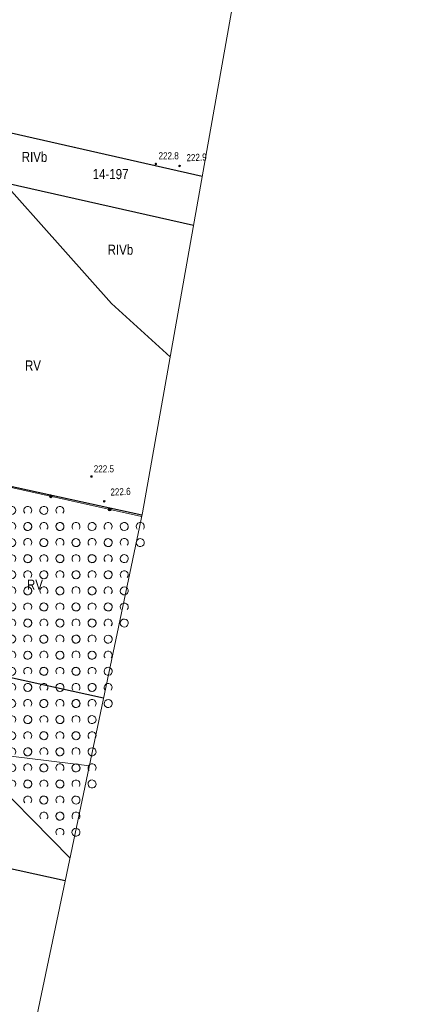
# Model space of a CAD drawing. Header units: metres. Extents: x 0 to 6601798, y -2700 to 5691112.
# Tile 42 of 60: x 6600219 to 6600268, y 5689884 to 5690006. Entities that reach past the tile are written whole.
import ezdxf
from ezdxf.enums import TextEntityAlignment as Align

# ---------------------------------------------------------------- set-up
doc = ezdxf.new("R2010")
doc.units = ezdxf.units.M
doc.header["$MEASUREMENT"] = 0
for name, color, linetype, lineweight in [('AS__Nowe_granice', 150, 'Continuous', 30), ('Kontury', 7, 'Continuous', 5), ('Numery_dzialek', 150, 'Continuous', 5), ('OTO_L_0', 7, 'Continuous', 5), ('OTZ_L_1', 7, 'Continuous', 5), ('podzial_uzytki', 7, 'Continuous', 5), ('WWRPP_T_0', 7, 'Continuous', 5)]:
    doc.layers.add(name, color=color, linetype=linetype, lineweight=lineweight)
doc.styles.add('STYL_ARIAL', font='ARIALN.TTF')

# ---------------------------------------------------------------- blocks, each defined once
blk = doc.blocks.new('801')
at = {"color": 0}
for radius in [1, 0.9, 0.8, 0.7, 0.6, 0.5, 0.4, 0.3, 0.2, 0.1]:
    blk.add_circle((0, 0), radius, dxfattribs=at)
blk = doc.blocks.new('2_OTZK')
at = {"color": 7, "flags": 128}
for points in [[(-6.464, 6.464), (-8.208, 5.332), (-10.262, 5.007), (-12.27, 5.545), (-13.886, 6.853), (-14.83, 8.706), (-14.938, 10.782), (-14.193, 12.723), (-12.723, 14.193), (-10.782, 14.938), (-8.706, 14.83), (-6.853, 13.886), (-5.545, 12.27), (-5.007, 10.262), (-5.332, 8.208), (-6.464, 6.464)], [(6.25, 6.693), (5.232, 8.495), (5.031, 10.555), (5.682, 12.52), (7.072, 14.054), (8.965, 14.892), (11.035, 14.892), (12.928, 14.054), (14.318, 12.52), (14.969, 10.555), (14.768, 8.495), (13.75, 6.693)], [(-13.756, -13.3), (-14.771, -11.497), (-14.968, -9.439), (-14.316, -7.476), (-12.925, -5.945), (-11.034, -5.108), (-8.966, -5.108), (-7.075, -5.945), (-5.684, -7.476), (-5.032, -9.439), (-5.229, -11.497), (-6.244, -13.3)], [(6.464, -6.464), (8.208, -5.332), (10.262, -5.007), (12.27, -5.545), (13.886, -6.853), (14.83, -8.706), (14.938, -10.782), (14.193, -12.723), (12.723, -14.193), (10.782, -14.938), (8.706, -14.83), (6.853, -13.886), (5.545, -12.27), (5.007, -10.262), (5.332, -8.208), (6.464, -6.464)]]:
    blk.add_lwpolyline(points, dxfattribs=at)

msp = doc.modelspace()

# ---------------------------------------------------------------- linework, layer by layer
at = {"color": 7, "linetype": 'Continuous', "lineweight": 0, "flags": 128}
msp.add_lwpolyline([(6600198.69, 5689777.13), (6600210.05, 5689827.78), (6600218.14, 5689870.2), (6600233.82, 5689944.97), (6600245.79, 5690012.22), (6600246.54, 5690013.16), (6600250.01, 5690020.65), (6600251.64, 5690029.65), (6600268.02, 5690461.06)], dxfattribs=at)
at = {"layer": 'AS__Nowe_granice', "linetype": 'Continuous', "flags": 128}
for points in [[(6600209.44, 5689994.02), (6600241.27, 5689986.81)], [(6600208.13, 5689987.96), (6600240.18, 5689980.72)], [(6600233.76, 5689944.69), (6600200.35, 5689951.99)], [(6600229, 5689921.96), (6600195.59, 5689929.28)], [(6600224.23, 5689899.25), (6600190.82, 5689906.58)]]:
    msp.add_lwpolyline(points, dxfattribs=at)
at = {"layer": 'Kontury', "color": 3, "linetype": 'Continuous', "flags": 128}
for points in [[(6600209.44, 5689994.02), (6600229.99, 5689970.99)], [(6600229.99, 5689970.99), (6600237.27, 5689964.36)], [(6600227.23, 5689913.56), (6600193.15, 5689917.71)]]:
    msp.add_lwpolyline(points, dxfattribs=at)
at = {"layer": 'OTO_L_0', "color": 7, "linetype": 'Continuous', "flags": 128}
for points in [[(6600207.79, 5689950.28), (6600233.73, 5689944.54)], [(6600224.23, 5689899.25), (6600195.69, 5689905.54)]]:
    msp.add_lwpolyline(points, dxfattribs=at)
at = {"layer": 'OTO_L_0', "color": 7, "linetype": 'Continuous'}
for centre, radius in [((6600222.43, 5689947.04), 0.175), ((6600222.43, 5689947.04), 0.158), ((6600222.43, 5689947.04), 0.14), ((6600222.43, 5689947.04), 0.122), ((6600222.43, 5689947.04), 0.105), ((6600222.43, 5689947.04), 0.0875), ((6600222.43, 5689947.04), 0.07), ((6600222.43, 5689947.04), 0.0525), ((6600222.43, 5689947.04), 0.035), ((6600229.75, 5689945.42), 0.175), ((6600229.75, 5689945.42), 0.158), ((6600229.75, 5689945.42), 0.14), ((6600229.75, 5689945.42), 0.122), ((6600229.75, 5689945.42), 0.105), ((6600229.75, 5689945.42), 0.0875), ((6600229.75, 5689945.42), 0.07), ((6600229.75, 5689945.42), 0.0525), ((6600229.75, 5689945.42), 0.035)]:
    msp.add_circle(centre, radius, dxfattribs=at)
at = {"layer": 'OTZ_L_1', "color": 7, "linetype": 'Continuous', "flags": 128}
for points in [[(6600207.79, 5689950.28), (6600233.73, 5689944.53)], [(6600224.83, 5689902.09), (6600213.05, 5689914.02)]]:
    msp.add_lwpolyline(points, dxfattribs=at)

# ---------------------------------------------------------------- block references
at = {"layer": 'OTZ_L_1', "color": 7, "linetype": 'Continuous', "xscale": 0.1, "yscale": 0.1, "zscale": 0.1}
for p in [(6600218.57, 5689944.29), (6600222.57, 5689944.29), (6600220.57, 5689942.29), (6600224.57, 5689942.29), (6600228.57, 5689942.29), (6600232.57, 5689942.29), (6600218.57, 5689940.29), (6600222.57, 5689940.29), (6600226.57, 5689940.29), (6600230.57, 5689940.29), (6600220.57, 5689938.29), (6600224.57, 5689938.29), (6600228.57, 5689938.29), (6600218.57, 5689936.29), (6600222.57, 5689936.29), (6600226.57, 5689936.29), (6600230.57, 5689936.29), (6600220.57, 5689934.29), (6600224.57, 5689934.29), (6600228.57, 5689934.29), (6600218.57, 5689932.29), (6600222.57, 5689932.29), (6600226.57, 5689932.29), (6600230.57, 5689932.29), (6600220.57, 5689930.29), (6600224.57, 5689930.29), (6600228.57, 5689930.29), (6600218.57, 5689928.29), (6600222.57, 5689928.29), (6600226.57, 5689928.29), (6600220.57, 5689926.29), (6600224.57, 5689926.29), (6600228.57, 5689926.29), (6600218.57, 5689924.29), (6600222.57, 5689924.29), (6600226.57, 5689924.29), (6600220.57, 5689922.29), (6600224.57, 5689922.29), (6600228.57, 5689922.29), (6600218.57, 5689920.29), (6600222.57, 5689920.29), (6600226.57, 5689920.29), (6600220.57, 5689918.29), (6600224.57, 5689918.29), (6600218.57, 5689916.29), (6600222.57, 5689916.29), (6600226.57, 5689916.29), (6600220.57, 5689914.29), (6600224.57, 5689914.29), (6600218.57, 5689912.29), (6600222.57, 5689912.29), (6600226.57, 5689912.29), (6600220.57, 5689910.29), (6600224.57, 5689910.29), (6600222.57, 5689908.29), (6600224.57, 5689906.29)]:
    msp.add_blockref('2_OTZK', p, dxfattribs=at)
at = {"layer": 'WWRPP_T_0', "color": 7, "linetype": 'Continuous', "xscale": 0.1, "yscale": 0.1, "zscale": 0.1}
for p in [(6600235.5, 5689988.35), (6600227.49, 5689949.5)]:
    msp.add_blockref('801', p, dxfattribs=at)
for p, rotation in [((6600238.45, 5689988.1), 2.41215), ((6600229.08, 5689946.42), 2.406419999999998)]:
    msp.add_blockref('801', p, dxfattribs=dict(at, rotation=rotation))

# ---------------------------------------------------------------- texts
at = {"layer": 'Numery_dzialek', "linetype": 'Continuous', "style": 'STYL_ARIAL'}
msp.add_text('14-197', height=1.25, dxfattribs=at).set_placement((6600227.64, 5689986.09), align=Align.BOTTOM_LEFT)
at = {"layer": 'podzial_uzytki', "color": 3, "linetype": 'Continuous', "style": 'STYL_ARIAL'}
for s, p in [('RIVb', (6600218.82, 5689988.22)), ('RIVb', (6600229.5, 5689976.69)), ('RV', (6600219.22, 5689962.3)), ('RV', (6600219.47, 5689935.06))]:
    msp.add_text(s, height=1.25, dxfattribs=at).set_placement(p, align=Align.BOTTOM_LEFT)
at = {"layer": 'WWRPP_T_0', "color": 7, "linetype": 'Continuous', "style": 'STYL_ARIAL'}
for s, p in [('222.8', (6600235.84, 5689988.66)), ('222.5', (6600227.78, 5689949.75))]:
    msp.add_text(s, height=0.875, dxfattribs=at).set_placement(p, align=Align.BOTTOM_LEFT)
for s, rotation, p in [('222.9', 2.4151, (6600239.34, 5689988.41)), ('222.6', 2.4042, (6600229.88, 5689946.86))]:
    msp.add_text(s, height=0.875, rotation=rotation, dxfattribs=at).set_placement(p, align=Align.BOTTOM_LEFT)

doc.saveas('drawing.dxf')
